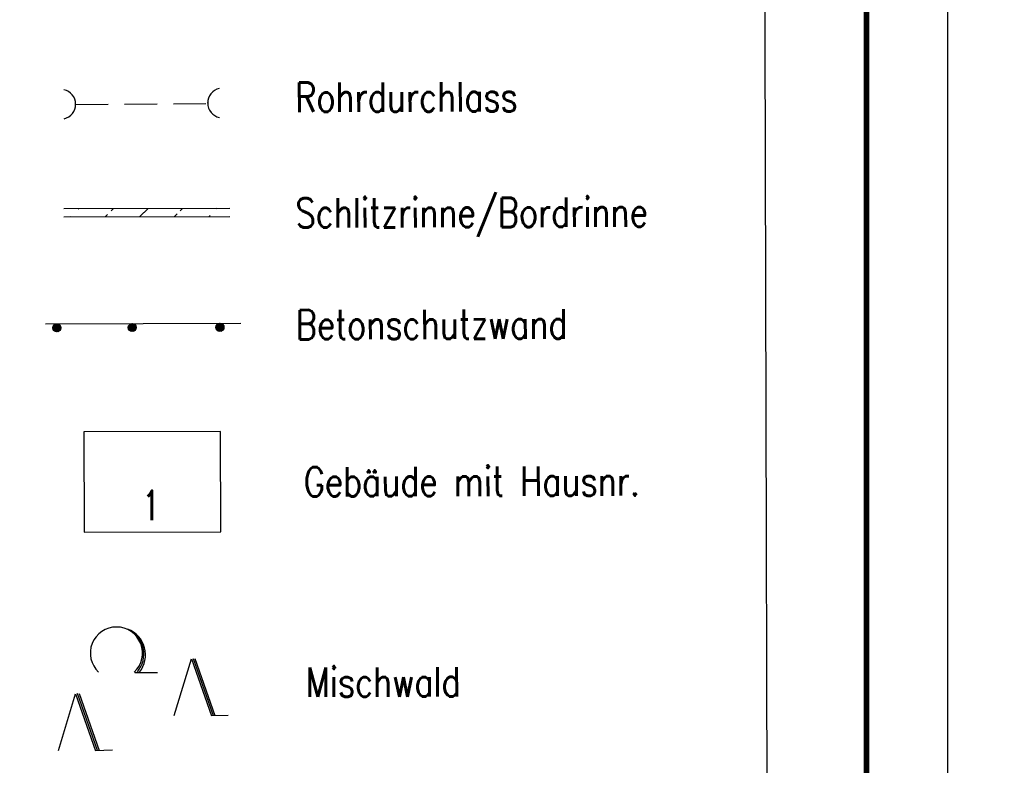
# Model space of a CAD drawing. Extents: x -134 to 1642, y -665 to 1050.
# Tile 68 of 88: x 1078 to 1138, y 158 to 203. Entities that reach past the tile are written whole.
import ezdxf

# ---------------------------------------------------------------- set-up
doc = ezdxf.new("R2010")
doc.units = 0
doc.header["$LTSCALE"] = 2
doc.header["$MEASUREMENT"] = 0
doc.linetypes.add('AUSGEZOGEN', pattern=[0])
doc.linetypes.add('GESTRICH-X2', pattern=[1.5, 1, -0.5])
doc.layers.get('0').update_dxf_attribs({"color": 8, "linetype": 'AUSGEZOGEN'})
for name, color, linetype in [('DURCHL', 200, 'GESTRICH-X2'), ('GEBAEUDE', 8, 'AUSGEZOGEN'), ('GLEITWAND', 8, 'AUSGEZOGEN'), ('HAUSNR', 8, 'AUSGEZOGEN'), ('LEGENDE', 7, 'AUSGEZOGEN'), ('RAHMEN', 250, 'AUSGEZOGEN'), ('Rinne', 200, 'CONTINUOUS'), ('SCHLITZRINNE', 200, 'AUSGEZOGEN'), ('SCHSYMBOL', 200, 'AUSGEZOGEN'), ('WALD', 8, 'AUSGEZOGEN')]:
    doc.layers.add(name, color=color, linetype=linetype)
doc.styles.add('ROMANS', font='romans.shx', dxfattribs={"width": 0.8})

# ---------------------------------------------------------------- blocks, each defined once
blk = doc.blocks.new('betonglw')
h = blk.add_hatch()
h.set_pattern_fill('B', color=256, scale=0.05, angle=45, style=0, pattern_type=0)
h.set_pattern_definition([(45, (0.00312, 0.249935), (-0.035355, 0.035355), [])])
edge = h.paths.add_edge_path()
edge.add_arc((0.003, 0.25), 0.25, 0, 360)
blk.add_circle((0.003, 0.25), 0.25)
blk = doc.blocks.new('betonglwr')
at = {"layer": 'GLEITWAND'}
blk.add_blockref('betonglw', (0.022, -0.499), dxfattribs=at)
blk = doc.blocks.new('NW')
at = {"color": 0}
for p, q in [((-1.088, 0), (-0.024, 3.474)), ((-0.024, 3.474), (1.193, -0.023)), ((0.077, 3.499), (1.294, 0.003)), ((0.189, 3.489), (1.406, -0.007)), ((1.177, -0.007), (2.227, 0.023))]:
    blk.add_line(p, q, dxfattribs=at)
blk = doc.blocks.new('LW')
at = {"color": 0}
blk.add_line((1.183, 0.003), (2.575, 0.003), dxfattribs=at)
for centre, radius, start, end in [((0.065, 1.189), 1.6, 312.72017, 226.72491), ((0.169, 1.08), 1.681, 321.19916, 68.98443), ((0.083, 1.129), 1.668, 319.29157, 65.21007)]:
    blk.add_arc(centre, radius, start, end, dxfattribs=at)
blk = doc.blocks.new('DL')
at = {"color": 0}
blk.add_arc((-0.311, 0.025), 0.91, 282.5363, 77.4637, dxfattribs=at)
blk.add_point((0.597, 0.003), dxfattribs=at)

msp = doc.modelspace()

# ---------------------------------------------------------------- hatches: boundary and pattern name
at = {"layer": 'Rinne'}
h = msp.add_hatch(dxfattribs=at)
h.set_pattern_fill('ANSI31', color=256, scale=20, style=0)
edge = h.paths.add_edge_path()
edge.add_arc((275.368, -21751.935), 21947.712, 89.378358, 89.4555825, ccw=False)
edge.add_arc((441.164, -6471.327), 6666.204, 89.2382346, 89.378358, ccw=False)
edge.add_arc((-14330.566, -1117453.652), 1117746.729, 89.236362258, 89.238234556, ccw=False)
edge.add_arc((523.427, -3023.766), 3217.854, 89.201464, 89.236359, ccw=False)
edge.add_arc((555.116, -750.211), 944.078, 86.947295, 89.201464, ccw=False)
edge.add_arc((625.86, 576.328), 384.346, 266.94729, 270.48051)
edge.add_arc((580.862, 5941.795), 5750.002, 270.4805116, 270.6623839)
edge.add_arc((762.642, -9781.389), 9974.234, 90.5242944, 90.662384, ccw=False)
edge.add_arc((2442.173, -193318.226), 193518.754, 90.51436533, 90.52429443, ccw=False)
edge.add_arc((253.376, 50487.94), 50297.236, 270.5143659, 270.5338415)
edge.add_arc((717.25, 703), 510.135, 270.53384, 270.62712)
edge.add_arc((-30540.738, 2856402.629), 2856380.831, 270.627124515, 270.628371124)
edge.add_arc((769.636, 1592.381), 1398.889, 270.628371, 270.993107)
edge.add_arc((599.067, 11432.088), 11240.074, 270.9931067, 271.1217788)
edge.add_arc((275.388, -21749.981), 21944.958, 89.378358, 89.4555885, ccw=False)
edge.add_arc((441.152, -6472.293), 6666.37, 89.2382342, 89.378358, ccw=False)
edge.add_arc((-14329.56, -1117377.592), 1117669.861, 89.236362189, 89.238234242, ccw=False)
edge.add_arc((523.399, -3025.408), 3218.696, 89.201476, 89.236361, ccw=False)
edge.add_arc((555.097, -751.146), 944.214, 86.947292, 89.201476, ccw=False)
edge.add_arc((625.852, 575.592), 384.41, 266.94729, 270.48049)
edge.add_arc((580.849, 5941.868), 5750.874, 270.4804911, 270.6623925)
edge.add_arc((762.68, -9785.498), 9977.542, 90.5242933, 90.6623925, ccw=False)
edge.add_arc((2442.714, -193377.718), 193577.449, 90.51436665, 90.5242933, ccw=False)
edge.add_arc((253.389, 50486.674), 50296.77, 270.514367, 270.533841)
edge.add_arc((717.258, 702.216), 510.151, 270.53384, 270.62712)
edge.add_arc((-30543.476, 2856652.631), 2856631.648, 270.627124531, 270.628371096)
edge.add_arc((769.646, 1591.701), 1399.009, 270.628371, 270.993107)
edge.add_arc((599.068, 11431.925), 11240.712, 270.9931067, 271.1217807)
at = {"layer": 'SCHLITZRINNE'}
h = msp.add_hatch(dxfattribs=at)
h.set_pattern_fill('_USER', color=256, scale=1.5, angle=45.14716, style=0, pattern_type=0)
h.set_pattern_definition([(45.14716, (-4.1346, 8.536), (-1.063381, 1.0579324), [])])
edge = h.paths.add_edge_path()
edge.add_line((1080.775, 191.326), (1090.957, 191.353))
edge.add_line((1080.774, 191.826), (1090.955, 191.853))

# ---------------------------------------------------------------- linework, layer by layer
at = {"layer": 'DURCHL'}
msp.add_line((1081.501, 198.214), (1089.604, 198.266), dxfattribs=at)
at = {"layer": 'GEBAEUDE'}
msp.add_lwpolyline([(1082.035, 171.984), (1090.405, 172.005), (1090.389, 178.169), (1082.019, 178.147)], close=True, dxfattribs=at)
at = {"layer": 'GLEITWAND'}
msp.add_line((1079.665, 184.772), (1091.636, 184.803), dxfattribs=at)
at = {"layer": 'LEGENDE'}
msp.add_lwpolyline([(1030.003, 117.09), (1124.014, 117.331), (1123.577, 287.48), (1029.566, 287.238)], close=True, dxfattribs=at)
at = {"layer": 'RAHMEN'}
msp.add_line((1135, 0), (1135, 420), dxfattribs=at)
at = {"layer": 'RAHMEN', "const_width": 0.35}
msp.add_lwpolyline([(25, 5), (1130, 5), (1130, 415), (25, 415), (25, 5)], dxfattribs=at)
at = {"layer": 'SCHLITZRINNE'}
for p, q in [((1080.774, 191.826), (1090.955, 191.853)), ((1080.775, 191.326), (1090.957, 191.353))]:
    msp.add_line(p, q, dxfattribs=at)

# ---------------------------------------------------------------- block references
at = {"layer": 'GLEITWAND', "rotation": 0.1471602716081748}
for p in [(1080.329, 184.774), (1084.951, 184.786), (1090.329, 184.8)]:
    msp.add_blockref('betonglwr', p, dxfattribs=at)
at = {"layer": 'SCHSYMBOL'}
for p, rotation in [((1080.906, 198.203), 0.1471602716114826), ((1090.207, 198.325), 180.1471602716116)]:
    msp.add_blockref('DL', p, dxfattribs=dict(at, rotation=rotation))
at = {"layer": 'WALD', "rotation": 0.1471602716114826}
for name, p in [('LW', (1083.944, 163.391)), ('NW', (1088.643, 160.756)), ('NW', (1081.536, 158.616))]:
    msp.add_blockref(name, p, dxfattribs=at)

# ---------------------------------------------------------------- texts
at = {"layer": 'HAUSNR', "style": 'ROMANS', "width": 0.66}
msp.add_text('1', height=1.8, rotation=359.94158, dxfattribs=at).set_placement((1085.62, 172.733))
at = {"layer": 'LEGENDE', "style": 'ROMANS', "width": 0.8}
for s, p in [('Rohrdurchlass', (1094.978, 197.75)), ('Schlitzrinne/Bordrinne', (1094.996, 190.662)), ('Betonschutzwand', (1095.014, 183.812)), ('Gebäude mit Hausnr.', (1095.503, 174.182)), ('Mischwald', (1095.62, 161.893))]:
    msp.add_text(s, height=1.8, rotation=0.14716, dxfattribs=at).set_placement(p)

doc.saveas('drawing.dxf')
